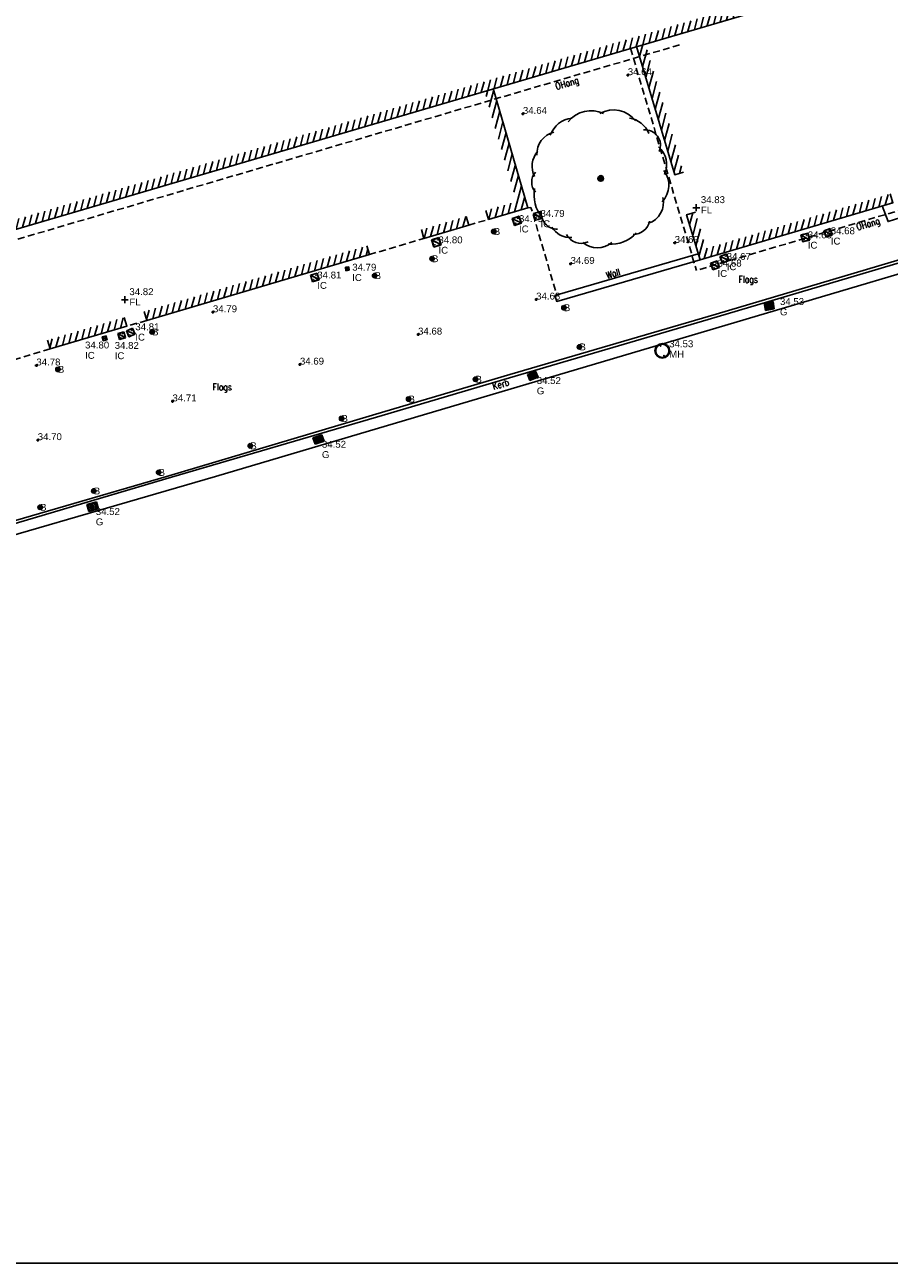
# Model space of a CAD drawing. Extents: x 708194 to 708420, y 776576 to 776889.
# Tile 5 of 31: x 708286 to 708324, y 776576 to 776630. Entities that reach past the tile are written whole.
import ezdxf
from ezdxf.enums import TextEntityAlignment as Align

# ---------------------------------------------------------------- set-up
doc = ezdxf.new("R2010")
doc.units = 0
doc.header["$LTSCALE"] = 0.15
doc.header["$MEASUREMENT"] = 0
doc.linetypes.add('Dashed', pattern=[3, 2, -1])
doc.layers.get('0').update_dxf_attribs({"linetype": 'CONTINUOUS'})
for name, color, linetype in [('Building', 8, 'CONTINUOUS'), ('Default', 1, 'CONTINUOUS'), ('Floor Level', 7, 'CONTINUOUS'), ('Gulley', 4, 'CONTINUOUS'), ('IC', 5, 'CONTINUOUS'), ('Kerb', 30, 'CONTINUOUS'), ('Levels', 7, 'CONTINUOUS'), ('Manholes', 7, 'CONTINUOUS'), ('OHang', 6, 'Dashed'), ('Road Markings', 9, 'CONTINUOUS'), ('Street Furniture', 1, 'CONTINUOUS'), ('Text', 2, 'CONTINUOUS'), ('TITLE', 7, 'CONTINUOUS'), ('Top of Kerb Line', 2, 'CONTINUOUS'), ('Trees', 3, 'CONTINUOUS'), ('Verge', 1, 'Dashed'), ('Wall', 7, 'CONTINUOUS')]:
    doc.layers.add(name, color=color, linetype=linetype)
doc.styles.add('Default', font='arial.ttf')
doc.styles.get("Standard").update_dxf_attribs({"font": 'ROMANS.SHX', "width": 0.8, "height": 0.3})
pattern_1 = [(75, (0, 0), (-0.24148145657, 0.064704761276), [])]

# ---------------------------------------------------------------- blocks, each defined once
blk = doc.blocks.new('PT_PLUS')
at = {"color": 0, "linetype": 'Continuous', "flags": 128}
for points in [[(-0.5, 0), (0.5, 0)], [(0, -0.5), (0, 0.5)]]:
    blk.add_lwpolyline(points, dxfattribs=at)
blk = doc.blocks.new('MHS1')
at = {"color": 7, "linetype": 'Continuous', "flags": 128}
for points in [[(0.665963, 0.665963), (0, 0.665963)], [(0, 0.665963), (0, 0)], [(0, 0), (0.665963, 0)], [(0.652643, 0.652643), (0.013319, 0.652643)], [(0.013319, 0.652643), (0.013319, 0.013319)], [(0.013319, 0.013319), (0.652643, 0.013319)], [(0.019979, 0.019979), (0.645984, 0.645984)], [(0.019979, 0.029397), (0.636566, 0.645984)], [(0.645984, 0.645984), (0.019979, 0.645984)], [(0.019979, 0.645984), (0.019979, 0.019979)], [(0.019979, 0.019979), (0.645984, 0.019979)], [(0.029397, 0.019979), (0.645984, 0.636566)], [(0.146713, 0.513599), (0.152363, 0.51925)], [(0.155674, 0.504638), (0.146713, 0.513599)], [(0.161325, 0.510289), (0.152363, 0.51925)], [(0.171657, 0.488655), (0.180618, 0.479694)], [(0.177308, 0.494306), (0.186269, 0.485345)], [(0.186269, 0.485345), (0.180618, 0.479694)], [(0.479694, 0.180618), (0.485345, 0.186269)], [(0.488655, 0.171657), (0.479694, 0.180618)], [(0.494306, 0.177308), (0.485345, 0.186269)], [(0.504638, 0.155674), (0.513599, 0.146713)], [(0.510289, 0.161325), (0.51925, 0.152363)], [(0.51925, 0.152363), (0.513599, 0.146713)], [(0.645984, 0.019979), (0.645984, 0.645984)], [(0.652643, 0.013319), (0.652643, 0.652643)], [(0.665963, 0), (0.665963, 0.665963)]]:
    blk.add_lwpolyline(points, dxfattribs=at)
at = {"color": 7, "linetype": 'Continuous'}
for centre, start, end in [((0.166491, 0.499472), 154.471221, 295.528779), ((0.166491, 0.499472), -25.528779, 115.528779), ((0.499472, 0.166491), 154.471221, 295.528779), ((0.499472, 0.166491), -25.528779, 115.528779)]:
    blk.add_arc(centre, 0.011987, start, end, dxfattribs=at)
blk = doc.blocks.new('MHR1')
at = {"color": 7, "linetype": 'Continuous', "flags": 128}
for points in [[(0.081175, 0.003996), (0.068502, 0.003996)], [(0.068502, -0.003996), (0.068502, 0.003996)], [(0.103779, 0.003996), (0.116452, 0.003996)], [(0.116452, 0.003996), (0.116452, -0.003996)], [(0.562184, 0.003996), (0.549511, 0.003996)], [(0.549511, -0.003996), (0.549511, 0.003996)], [(0.584787, 0.003996), (0.59746, 0.003996)], [(0.59746, 0.003996), (0.59746, -0.003996)], [(0.081175, -0.003996), (0.068502, -0.003996)], [(0.103779, -0.003996), (0.116452, -0.003996)], [(0.562184, -0.003996), (0.549511, -0.003996)], [(0.584787, -0.003996), (0.59746, -0.003996)]]:
    blk.add_lwpolyline(points, dxfattribs=at)
at = {"color": 7, "linetype": 'Continuous'}
for radius in [0.332981, 0.299683]:
    blk.add_circle((0.332981, 0), radius, dxfattribs=at)
for centre, start, end in [((0.092477, 0), 19.471221, 160.528779), ((0.573486, 0), 19.471221, 160.528779), ((0.092477, 0), -160.528779, -19.471221), ((0.573486, 0), -160.528779, -19.471221)]:
    blk.add_arc(centre, 0.011987, start, end, dxfattribs=at)
blk = doc.blocks.new('TREE6')
at = {"color": 44, "linetype": 'Continuous', "flags": 128}
for points in [[(-0.09106, 0.081355), (-0.09106, -0.081355)], [(-0.065043, -0.103344), (-0.065043, 0.103344)], [(-0.039026, 0.115704), (-0.039026, -0.115704)], [(-0.013009, -0.121414), (-0.013009, 0.121414)], [(0.013009, 0.121414), (0.013009, -0.121414)], [(0.039026, -0.115704), (0.039026, 0.115704)], [(0.065043, 0.103344), (0.065043, -0.103344)], [(0.09106, -0.081355), (0.09106, 0.081355)]]:
    blk.add_lwpolyline(points, dxfattribs=at)
at = {"color": 44, "linetype": 'Continuous'}
blk.add_circle((0, 0), 0.122109, dxfattribs=at)
at = {"color": 3, "linetype": 'Continuous'}
for centre, radius, start, end in [((-0.423387, 1.657981), 1.285388, 64.735942, 141.078875), ((0.558246, 1.79529), 1.184969, 36.358776, 120.104647), ((-1.101074, 1.462901), 1.175025, 97.87745, 158.95866), ((1.081004, 1.554087), 1.086679, 21.327575, 80.817338), ((-1.8021, 1.064617), 0.977716, 103.867301, 182.986637), ((1.924463, 1.438804), 0.674241, -23.033508, 94.852954), ((-1.98461, 0.529325), 0.998471, 139.709963, 206.870364), ((1.862356, 0.603188), 1.004365, -25.245246, 49.646184), ((-2.336483, -0.163932), 0.668043, 139.308665, 220.691335), ((1.943027, -0.305036), 1.021736, -44.321793, 38.869171), ((-1.392782, -0.72854), 1.510666, 168.91805, 219.84474), ((1.78374, -1.047139), 0.948818, -73.009177, 13.519414), ((-1.884335, -1.505162), 0.707546, 171.949072, 270.746483), ((-1.332846, -1.638115), 0.932118, -149.167056, -85.648095), ((1.408693, -1.705752), 0.732773, -89.449267, -11.971919), ((-0.858825, -2.131992), 0.699823, -154.025606, -64.025606), ((0.451938, -1.400325), 1.463659, -95.219623, -41.698425), ((-0.149033, -2.058248), 0.967595, -130.556891, -49.443109)]:
    blk.add_arc(centre, radius, start, end, dxfattribs=at)
blk = doc.blocks.new('GULLY1')
at = {"color": 4, "linetype": 'Continuous', "flags": 128}
for points in [[(0.467377, 0.422146), (0, 0.422146)], [(0, 0.422146), (0, 0)], [(0, 0), (0.467377, 0)], [(0.420528, 0.375297), (0.046848, 0.375297)], [(0.046848, 0.375297), (0.046848, 0.046848)], [(0.046848, 0.046848), (0.420528, 0.046848)], [(0.124528, 0.046848), (0.124528, 0.375297)], [(0.198528, 0.046848), (0.198528, 0.375297)], [(0.272528, 0.046848), (0.272528, 0.375297)], [(0.346528, 0.046848), (0.346528, 0.375297)], [(0.420528, 0.046848), (0.420528, 0.375297)], [(0.467377, 0), (0.467377, 0.422146)]]:
    blk.add_lwpolyline(points, dxfattribs=at)
blk = doc.blocks.new('RS')
at = {"color": 8, "linetype": 'Continuous', "flags": 128}
for points in [[(-0.083713, 0.044426), (-0.083713, -0.044426)], [(-0.073184, -0.060215), (-0.073184, 0.060215)], [(-0.062653, 0.071107), (-0.062654, -0.071107)], [(-0.052123, -0.07915), (-0.052123, 0.07915)], [(-0.041594, 0.085156), (-0.041594, -0.085156)], [(-0.031064, -0.089536), (-0.031064, 0.089536)], [(-0.020533, 0.09252), (-0.020533, -0.09252)], [(-0.010004, -0.09477), (-0.010004, 0.09477)], [(0.000526, 0.09477), (0.000526, -0.09477)], [(0.011056, -0.09477), (0.011056, 0.09477)], [(0.021587, 0.09228), (0.021587, -0.09228)], [(0.032116, -0.089164), (0.032116, 0.089164)], [(0.042646, 0.084634), (0.042646, -0.084634)], [(0.053177, -0.078447), (0.053177, 0.078447)], [(0.063706, 0.070165), (0.063706, -0.070165)], [(0.074236, -0.058912), (0.074236, 0.058912)], [(0.084767, 0.04212), (0.084767, -0.042382)]]:
    blk.add_lwpolyline(points, dxfattribs=at)
at = {"color": 8, "linetype": 'Continuous'}
blk.add_arc((0, 0), 0.094771, 90.318307, 449.681693, dxfattribs=at)
blk = doc.blocks.new('a0-200')
at = {"layer": 'TITLE'}
blk.add_lwpolyline([(0, 0), (0, 156.6), (226.2, 156.6), (226.2, 0), (0, 0)], dxfattribs=at)

msp = doc.modelspace()

# ---------------------------------------------------------------- hatches: boundary and pattern name
at = {"layer": 'Text'}
h = msp.add_hatch(dxfattribs=at)
h.set_pattern_fill('ANSI31', color=256, scale=2, angle=30)
h.set_pattern_definition(pattern_1)
h.paths.add_polyline_path([(708322.006, 776631.316), (708321.893, 776631.7), (708279.623, 776619.252), (708277.136, 776627.743), (708279.071, 776628.327), (708278.955, 776628.71), (708276.641, 776628.011), (708279.351, 776618.755)])
h = msp.add_hatch(dxfattribs=at)
h.set_pattern_fill('ANSI31', color=256, scale=2, angle=30)
h.set_pattern_definition(pattern_1)
h.paths.add_polyline_path([(708312.698, 776628.575), (708313.081, 776628.689), (708314.742, 776623.101), (708314.358, 776622.987)])
h = msp.add_hatch(dxfattribs=at)
h.set_pattern_fill('ANSI31', color=256, scale=2, angle=30)
h.set_pattern_definition(pattern_1)
h.paths.add_polyline_path([(708306.147, 776621.431), (708306.26, 776621.047), (708307.975, 776621.554), (708306.466, 776626.74), (708306.082, 776626.627), (708307.48, 776621.825)])
h = msp.add_hatch(dxfattribs=at)
h.set_pattern_fill('ANSI31', color=256, scale=2, angle=30)
h.set_pattern_definition(pattern_1)
h.paths.add_polyline_path([(708315.259, 776621.361), (708314.875, 776621.247), (708315.459, 776619.283), (708323.852, 776621.774), (708323.738, 776622.157), (708315.729, 776619.78)])
h = msp.add_hatch(dxfattribs=at)
h.set_pattern_fill('ANSI31', color=256, scale=2, angle=30)
h.set_pattern_definition(pattern_1)
h.paths.add_polyline_path([(708303.338, 776620.6), (708303.451, 776620.217), (708305.396, 776620.792), (708305.283, 776621.175)])
h = msp.add_hatch(dxfattribs=at)
h.set_pattern_fill('ANSI31', color=256, scale=2, angle=30)
h.set_pattern_definition(pattern_1)
h.paths.add_polyline_path([(708291.279, 776617.035), (708291.392, 776616.652), (708301.074, 776619.514), (708300.961, 776619.897)])
h = msp.add_hatch(dxfattribs=at)
h.set_pattern_fill('ANSI31', color=256, scale=2, angle=30)
h.set_pattern_definition(pattern_1)
h.paths.add_polyline_path([(708287.073, 776615.792), (708287.187, 776615.408), (708290.524, 776616.395), (708290.411, 776616.779)])

# ---------------------------------------------------------------- linework, layer by layer
at = {"layer": 'Building', "flags": 128}
for points in [[(708322.006, 776631.316), (708279.351, 776618.755), (708276.641, 776628.011), (708278.955, 776628.71)], [(708312.698, 776628.575), (708314.358, 776622.987), (708314.742, 776623.101)], [(708306.147, 776621.431), (708306.26, 776621.047), (708307.975, 776621.554), (708306.466, 776626.74)], [(708315.259, 776621.361), (708314.875, 776621.247), (708315.459, 776619.283), (708323.852, 776621.774), (708323.738, 776622.157)], [(708303.338, 776620.6), (708303.451, 776620.217), (708305.396, 776620.792), (708305.283, 776621.175)], [(708291.279, 776617.035), (708291.392, 776616.652), (708301.074, 776619.514), (708300.961, 776619.897)], [(708287.073, 776615.792), (708287.187, 776615.408), (708290.524, 776616.395), (708290.411, 776616.779)]]:
    msp.add_lwpolyline(points, dxfattribs=at)
at = {"layer": 'Default', "flags": 128}
msp.add_lwpolyline([(708323.38, 776621.634), (708323.638, 776620.951), (708325.016, 776621.391), (708324.84, 776622.067)], dxfattribs=at)
at = {"layer": 'Kerb', "flags": 128}
for points in [[(708332.184, 776621.551), (708315.813, 776616.69)], [(708307.171, 776614.155), (708315.813, 776616.69)], [(708282.862, 776606.97), (708283.686, 776607.238), (708292.223, 776609.753), (708301.631, 776612.52), (708307.171, 776614.155)]]:
    msp.add_lwpolyline(points, dxfattribs=at)
at = {"layer": 'OHang'}
for p, q in [((708305.396, 776620.792), (708306.26, 776621.047)), ((708301.074, 776619.514), (708303.451, 776620.217)), ((708291.392, 776616.652), (708290.524, 776616.395)), ((708287.187, 776615.408), (708284.793, 776614.701))]:
    msp.add_line(p, q, dxfattribs=at)
at = {"layer": 'OHang', "flags": 128}
for points in [[(708356.297, 776630.952), (708315.306, 776618.826)], [(708277.15, 776617.653), (708314.601, 776628.65)], [(708312.432, 776628.494), (708315.306, 776618.826)]]:
    msp.add_lwpolyline(points, dxfattribs=at)
at = {"layer": 'Road Markings', "flags": 128}
msp.add_lwpolyline([(708280.684, 776605.89), (708294.381, 776609.854), (708351.705, 776626.856)], dxfattribs=at)
at = {"layer": 'Top of Kerb Line', "flags": 128}
for points in [[(708332.129, 776621.655), (708331.239, 776621.408), (708316.165, 776616.926)], [(708316.165, 776616.926), (708307.187, 776614.291)], [(708282.822, 776607.124), (708283.722, 776607.381), (708292.346, 776609.891), (708301.754, 776612.692), (708307.187, 776614.291)]]:
    msp.add_lwpolyline(points, dxfattribs=at)
at = {"layer": 'Verge', "flags": 128}
msp.add_lwpolyline([(708307.981, 776621.555), (708308.106, 776621.57), (708309.229, 776617.749)], dxfattribs=at)
at = {"layer": 'Wall'}
msp.add_lwpolyline([(708315.459, 776619.283), (708309.224, 776617.477), (708309.149, 776617.738), (708315.384, 776619.544)], dxfattribs=at)

# ---------------------------------------------------------------- block references
at = {"layer": 'Floor Level', "xscale": 0.3, "yscale": 0.3, "zscale": 0.3}
for p in [(708315.296, 776621.555), (708290.435, 776617.551)]:
    msp.add_blockref('PT_PLUS', p, dxfattribs=at)
at = {"layer": 'Gulley'}
for p, xscale, yscale, rotation in [((708318.638, 776617.471), 0.8297950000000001, 0.774618, 188.972627), ((708308.058, 776614.034), 0.831098, 0.668755, 22.93209999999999), ((708298.711, 776611.261), 0.8882530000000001, 0.71015, 18.676702), ((708288.873, 776608.335), 0.9292950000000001, 0.760825, 15.161243)]:
    msp.add_blockref('GULLY1', p, dxfattribs=dict(at, xscale=xscale, yscale=yscale, rotation=rotation))
at = {"layer": 'IC'}
for p, xscale, yscale, zscale, rotation in [((708308.219, 776621.307), 0.4665319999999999, 0.4665319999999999, 0.4665319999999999, 284.3493319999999), ((708307.284, 776621.079), 0.481731, 0.481731, 0.481731, 290.2424999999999), ((708303.781, 776620.155), 0.495738, 0.495738, 0.495738, 288.270306), ((708319.848, 776620.373), 0.471268, 0.471268, 0.471268, 284.390463), ((708320.849, 776620.552), 0.440705, 0.440705, 0.440705, 289.2992589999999), ((708315.922, 776619.142), 0.456803, 0.456803, 0.456803, 288.196714), ((708316.323, 776619.436), 0.465952, 0.465952, 0.465952, 291.35567), ((708298.509, 776618.625), 0.46039, 0.46039, 0.46039, 286.484453), ((708300.029, 776618.966), 0.22872, 0.22872, 0.22872, 277.544929), ((708289.451, 776615.937), 0.264605, 0.264605, 0.264605, 283.287064), ((708290.132, 776616.077), 0.4066, 0.4066, 0.4066, 286.9627180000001), ((708290.503, 776616.202), 0.436153, 0.436153, 0.436153, 292.68056)]:
    msp.add_blockref('MHS1', p, dxfattribs=dict(at, xscale=xscale, yscale=yscale, zscale=zscale, rotation=rotation))
at = {"layer": 'Levels', "xscale": 0.12, "yscale": 0.12, "zscale": 0.12}
for p in [(708312.318, 776627.324), (708307.754, 776625.639), (708314.357, 776620.026), (708309.828, 776619.111), (708308.331, 776617.559), (708294.269, 776617.007), (708303.193, 776616.035), (708286.586, 776614.691), (708298.054, 776614.729), (708292.509, 776613.13), (708286.648, 776611.442)]:
    msp.add_blockref('PT_PLUS', p, dxfattribs=at)
at = {"layer": 'Manholes', "xscale": 0.960608, "yscale": 0.960608, "zscale": 0.960608, "rotation": 288.406627}
msp.add_blockref('MHR1', (708313.718, 776615.633), dxfattribs=at)
at = {"layer": 'Street Furniture'}
for p in [(708306.488, 776620.52), (708303.8, 776619.334), (708301.303, 776618.599), (708309.536, 776617.203), (708291.624, 776616.149), (708310.214, 776615.498), (708287.522, 776614.52), (708305.692, 776614.09), (708302.778, 776613.227), (708299.863, 776612.382), (708295.894, 776611.194), (708291.906, 776610.036), (708289.084, 776609.229), (708286.752, 776608.519)]:
    msp.add_blockref('RS', p, dxfattribs=at)
at = {"layer": 'Text'}
msp.add_blockref('a0-200', (708194.236, 776575.626), dxfattribs=at)
at = {"layer": 'Trees'}
msp.add_blockref('TREE6', (708311.14, 776622.831), dxfattribs=at)

# ---------------------------------------------------------------- texts
at = {"layer": 'Floor Level', "style": 'Default'}
for s, p in [('34.83', (708315.496, 776621.755)), ('FL', (708315.496, 776621.305)), ('34.82', (708290.635, 776617.751)), ('FL', (708290.635, 776617.301))]:
    msp.add_text(s, height=0.3, dxfattribs=at).set_placement(p)
at = {"layer": 'Gulley', "style": 'Default'}
for s, p in [('34.53', (708318.938, 776617.471)), ('G', (708318.938, 776617.021)), ('34.52', (708308.358, 776614.034)), ('G', (708308.358, 776613.584)), ('34.52', (708299.011, 776611.261)), ('G', (708299.011, 776610.811)), ('34.52', (708289.173, 776608.335)), ('G', (708289.173, 776607.885))]:
    msp.add_text(s, height=0.3, dxfattribs=at).set_placement(p, align=Align.MIDDLE_LEFT)
at = {"layer": 'IC', "style": 'Default'}
for s, p in [('34.79', (708307.584, 776621.079)), ('34.79', (708308.519, 776621.307)), ('IC', (708307.584, 776620.629)), ('IC', (708308.519, 776620.857)), ('34.68', (708321.149, 776620.552)), ('34.80', (708304.081, 776620.155)), ('34.68', (708320.148, 776620.373)), ('IC', (708321.149, 776620.102)), ('IC', (708304.081, 776619.705)), ('34.67', (708316.623, 776619.436)), ('IC', (708320.148, 776619.923)), ('34.79', (708300.329, 776618.966)), ('34.68', (708316.222, 776619.142)), ('IC', (708316.623, 776618.986)), ('34.81', (708298.809, 776618.625)), ('IC', (708300.329, 776618.516)), ('IC', (708316.222, 776618.692)), ('IC', (708298.809, 776618.175)), ('34.81', (708290.893, 776616.372)), ('IC', (708290.893, 776615.922)), ('34.80', (708288.706, 776615.58)), ('IC', (708288.706, 776615.13)), ('34.82', (708289.996, 776615.564)), ('IC', (708289.996, 776615.114))]:
    msp.add_text(s, height=0.3, dxfattribs=at).set_placement(p, align=Align.MIDDLE_LEFT)
at = {"layer": 'Levels', "style": 'Default'}
for s, p in [('34.64', (708312.318, 776627.324)), ('34.64', (708307.754, 776625.639)), ('34.63', (708314.357, 776620.026)), ('34.69', (708309.828, 776619.111)), ('34.68', (708308.331, 776617.559)), ('34.79', (708294.269, 776617.007)), ('34.68', (708303.193, 776616.035)), ('34.78', (708286.586, 776614.691)), ('34.69', (708298.054, 776614.729)), ('34.71', (708292.509, 776613.13)), ('34.70', (708286.648, 776611.442))]:
    msp.add_text(s, height=0.3, dxfattribs=at).set_placement(p)
at = {"layer": 'Manholes', "style": 'Default'}
for s, p in [('34.53', (708314.118, 776615.633)), ('MH', (708314.118, 776615.183))]:
    msp.add_text(s, height=0.3, dxfattribs=at).set_placement(p, align=Align.MIDDLE_LEFT)
at = {"layer": 'Street Furniture', "style": 'Default'}
for p in [(708306.488, 776620.52), (708303.8, 776619.334), (708301.303, 776618.599), (708309.536, 776617.203), (708291.624, 776616.149), (708310.214, 776615.498), (708287.522, 776614.52), (708305.692, 776614.09), (708302.778, 776613.227), (708299.863, 776612.382), (708295.894, 776611.194), (708291.906, 776610.036), (708289.084, 776609.229), (708286.752, 776608.519)]:
    msp.add_text('B', height=0.3, dxfattribs=at).set_placement(p, align=Align.MIDDLE_LEFT)
at = {"layer": 'Text', "width": 0.8}
for s, rotation, p in [('OHang', 16.3642, (708309.214, 776626.683)), ('OHang', 16.4793, (708322.311, 776620.563)), ('Wall', 16.1539, (708311.426, 776618.46)), ('Kerb', 16.4427, (708306.479, 776613.627))]:
    msp.add_text(s, height=0.3, rotation=rotation, dxfattribs=at).set_placement(p)
for p in [(708317.138, 776618.292), (708294.256, 776613.609)]:
    msp.add_text('Flags ', height=0.3, dxfattribs=at).set_placement(p)

doc.saveas('drawing.dxf')
